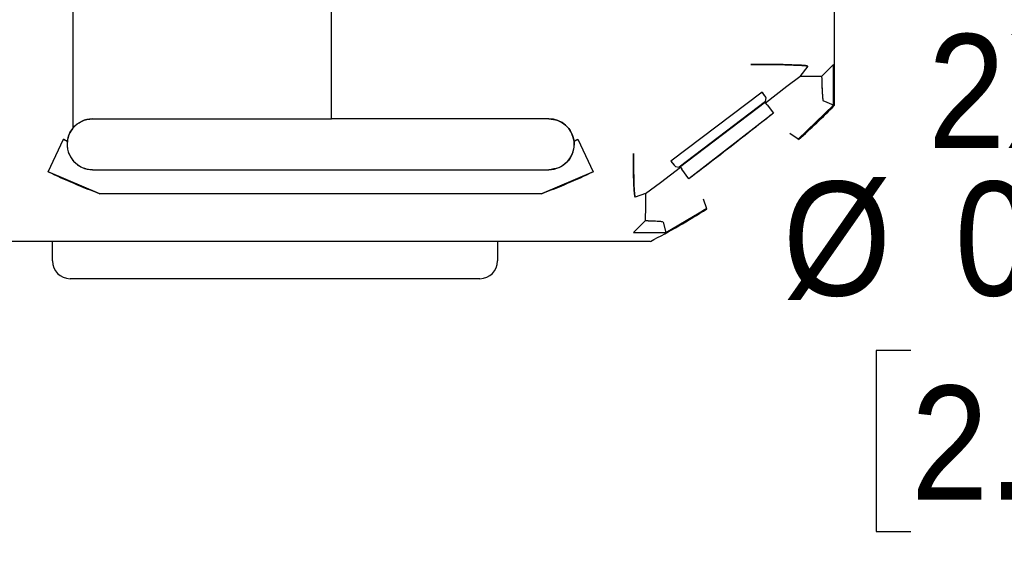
# Model space of a CAD drawing. Header units: inches. Extents: x 0.2 to 11, y 0 to 8.2.
# Tile 11 of 24: x 1.368 to 2.447, y 4.666 to 5.255. Entities that reach past the tile are written whole.
import ezdxf

# ---------------------------------------------------------------- set-up
doc = ezdxf.new("R2010")
doc.units = ezdxf.units.IN
doc.header["$MEASUREMENT"] = 0
doc.linetypes.add('SLD-Solid', pattern=[0])
doc.layers.add('DIMENSIONS', color=140, linetype='SLD-Solid', lineweight=25)
doc.styles.add('SLDTEXTSTYLE0', font='GOTHIC.TTF', dxfattribs={"width": 0.913})
doc.dimstyles.new('SLDDIMSTYLE2', dxfattribs={"dimtxt": 0.125, "dimasz": 0.15, "dimexe": 0, "dimexo": 0.0625, "dimgap": 0.03125, "dimtad": 0, "dimtih": 1, "dimtoh": 1, "dimrnd": 1e-09, "dimdsep": 46, "dimtxsty": 'SLDTEXTSTYLE0', "dimsah": 1, "dimcen": 0, "dimadec": 0, "dimazin": 2, "dimtfac": 1, "dimtofl": 0, "dimtmove": 0, "dimatfit": 3, "dimfxl": 0, "dimfrac": 2, "dimtolj": 1, "dimtzin": 12, "dimarcsym": 0})
doc.dimstyles.new('SLDDIMSTYLE3', dxfattribs={"dimtxt": 0.125, "dimasz": 0.15, "dimexe": 0, "dimexo": 0.0625, "dimgap": 0.03125, "dimtad": 0, "dimtih": 1, "dimtoh": 1, "dimrnd": 1e-09, "dimdsep": 46, "dimtxsty": 'SLDTEXTSTYLE0', "dimsah": 1, "dimcen": 0, "dimadec": 0, "dimazin": 2, "dimtfac": 1, "dimtofl": 0, "dimtmove": 0, "dimatfit": 3, "dimfxl": 0, "dimfrac": 2, "dimtolj": 1, "dimtzin": 12, "dimarcsym": 0})

# ---------------------------------------------------------------- blocks, each defined once
blk = doc.blocks.new('SW_SYMBOL_HOLE_DEPTH')
at = {"layer": 'DIMENSIONS', "color": 0}
for p, q in [((0, 34.45), (31.5, 34.45)), ((15.75, 34.45), (15.75, 2.95)), ((3.94, 21.85), (15.75, 2.95)), ((27.56, 21.85), (15.75, 2.95))]:
    blk.add_line(p, q, dxfattribs=at)
blk = doc.blocks.new('_D_2')
at = {"layer": 'DIMENSIONS'}
for p, q in [((1.0426, 5.6552), (0.6541, 4.3497)), ((1.7986, 4.5748), (1.7605, 4.5748)), ((1.7605, 4.5748), (1.7605, 4.3764)), ((2.0295, 4.5748), (2.0676, 4.5748)), ((2.0676, 4.5748), (2.0676, 4.3764)), ((1.7605, 4.3764), (1.7986, 4.3764)), ((2.0676, 4.3764), (2.0295, 4.3764)), ((0.6541, 4.3497), (0.9041, 4.3497))]:
    blk.add_line(p, q, dxfattribs=at)
blk.add_solid([(1.0426, 5.6552), (0.9711, 5.52), (1.0286, 5.5028)], dxfattribs=at)
at = {"layer": 'DIMENSIONS', "xscale": 0.00405556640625, "yscale": 0.00405556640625, "zscale": 0.00405556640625}
blk.add_blockref('SW_SYMBOL_HOLE_DEPTH', (1.7638, 4.1673), dxfattribs=at)
at = {"layer": 'DIMENSIONS', "char_height": 0.125, "attachment_point": 1, "style": 'SLDTEXTSTYLE0'}
for s, insert in [('2X ', (0.9705, 4.5361)), ('%%c', (1.2106, 4.5341)), ('0.12', (1.3991, 4.5361)), ('3.0', (1.7986, 4.5361)), (' THRU', (2.1057, 4.5361)), ('0.22[5.6]', (1.0926, 4.3116)), ('0.07[1.8]', (1.9424, 4.3116)), ('%%c', (0.9041, 4.3097))]:
    blk.add_mtext(s, dxfattribs=dict(at, insert=insert))
blk = doc.blocks.new('_D_3')
at = {"layer": 'DIMENSIONS'}
for p, q in [((2.6358, 5.6628), (2.9975, 5.0362)), ((2.9975, 5.0362), (2.7788, 5.0362)), ((2.3449, 4.8929), (2.3069, 4.8929)), ((2.3069, 4.8929), (2.3069, 4.6945)), ((2.5758, 4.8929), (2.6139, 4.8929)), ((2.6139, 4.8929), (2.6139, 4.6945)), ((2.3069, 4.6945), (2.3449, 4.6945)), ((2.6139, 4.6945), (2.5758, 4.6945))]:
    blk.add_line(p, q, dxfattribs=at)
blk.add_solid([(2.6358, 5.6628), (2.6848, 5.5179), (2.7367, 5.5479)], dxfattribs=at)
at = {"layer": 'DIMENSIONS', "char_height": 0.125, "attachment_point": 1, "style": 'SLDTEXTSTYLE0'}
for s, insert in [('2X', (2.3634, 5.2396)), ('%%c', (2.2045, 5.078)), ('0.11', (2.393, 5.078)), ('2.9', (2.3449, 4.8542))]:
    blk.add_mtext(s, dxfattribs=dict(at, insert=insert))

msp = doc.modelspace()

# ---------------------------------------------------------------- linework, layer by layer
for p, q in [((2.2609, 5.9472), (2.2609, 5.1613)), ((2.2609, 5.4739), (2.2609, 5.1613)), ((1.4264, 5.4145), (1.4264, 5.1363)), ((1.7099, 5.1467), (1.7099, 5.3931)), ((1.4264, 5.3244), (1.4264, 5.1363)), ((2.2318, 5.2044), (2.2231, 5.193)), ((2.247, 5.1933), (2.2602, 5.2064)), ((2.2602, 5.1616), (2.2602, 5.2064)), ((2.2602, 5.1616), (2.2602, 5.2064)), ((2.209, 5.1824), (2.2231, 5.193)), ((2.209, 5.1824), (2.2231, 5.193)), ((2.247, 5.1933), (2.2231, 5.193)), ((2.1854, 5.1644), (2.209, 5.1824)), ((2.1819, 5.176), (2.0819, 5.1003)), ((2.1856, 5.1657), (2.1862, 5.1698)), ((2.1856, 5.1657), (2.0909, 5.0939)), ((2.0913, 5.0938), (2.1855, 5.1652)), ((2.1855, 5.1652), (2.1854, 5.1644)), ((2.1872, 5.1621), (2.1854, 5.1644)), ((2.1872, 5.1621), (2.1942, 5.1529)), ((2.1872, 5.1621), (2.1942, 5.1529)), ((2.2213, 5.1245), (2.2602, 5.1616)), ((2.2609, 5.1613), (2.2217, 5.1239)), ((2.2602, 5.1616), (2.2487, 5.1663)), ((2.2602, 5.1616), (2.2487, 5.1663)), ((1.4481, 5.1467), (1.7099, 5.1467)), ((1.9481, 5.1467), (1.7099, 5.1467)), ((2.1942, 5.1529), (2.1016, 5.0811)), ((2.2213, 5.1245), (2.2122, 5.1306)), ((2.2213, 5.1245), (2.2122, 5.1306)), ((1.3995, 5.0887), (1.4162, 5.1243)), ((1.4205, 5.1223), (1.4162, 5.1243)), ((1.9757, 5.1223), (1.9799, 5.1243)), ((1.9757, 5.1223), (1.9759, 5.1189)), ((1.9799, 5.1243), (1.9966, 5.0887)), ((2.2217, 5.1239), (2.2213, 5.1245)), ((2.2217, 5.1239), (2.2213, 5.1245)), ((2.0703, 5.0771), (2.0922, 5.0937)), ((2.0869, 5.0944), (2.0909, 5.0939)), ((2.0922, 5.0937), (2.0913, 5.0938)), ((2.0922, 5.0937), (2.0938, 5.0915)), ((1.4562, 5.0645), (1.3995, 5.0887)), ((1.4481, 5.091), (1.9481, 5.091)), ((1.9966, 5.0887), (1.9399, 5.0645)), ((2.1016, 5.0811), (2.0938, 5.0915)), ((2.1016, 5.0811), (2.0938, 5.0915)), ((2.0542, 5.0649), (2.0703, 5.0771)), ((2.0542, 5.0649), (2.0703, 5.0771)), ((1.9399, 5.0645), (1.4562, 5.0645)), ((2.0542, 5.0649), (2.0428, 5.061)), ((2.1173, 5.0589), (2.1208, 5.0485)), ((2.1173, 5.0589), (2.1208, 5.0485)), ((2.0762, 5.0221), (2.1208, 5.0485)), ((2.1208, 5.0485), (2.1212, 5.0479)), ((2.1208, 5.0485), (2.1212, 5.0479)), ((2.0407, 5.0221), (2.0535, 5.0348)), ((2.0733, 5.0335), (2.0762, 5.0221)), ((2.0733, 5.0335), (2.0762, 5.0221)), ((2.0407, 5.0221), (2.0762, 5.0221)), ((2.0407, 5.0221), (2.0762, 5.0221)), ((1.4042, 5.0123), (1.3368, 5.0123)), ((2.0593, 5.0123), (1.3368, 5.0123)), ((1.4042, 4.991), (1.4042, 5.0123)), ((1.892, 5.0123), (1.892, 4.991)), ((2.0593, 5.0123), (1.892, 5.0123)), ((1.8725, 4.9715), (1.4237, 4.9715))]:
    msp.add_line(p, q)
for centre, radius, start, end in [((1.6981, 5.7118), 0.7865, 311.6957, 315.6168), ((1.6981, 5.7118), 0.7872, 311.6917, 315.6377), ((1.4481, 5.1189), 0.0278, 90, 141.1154), ((1.9481, 5.1189), 0.0278, 7.0922, 90), ((1.4481, 5.1189), 0.0278, 141.1154, 172.9078), ((1.6981, 5.7118), 0.6516, 244.3718, 244.7827), ((1.4481, 5.1189), 0.0278, 172.9078, 270), ((1.9481, 5.1189), 0.0278, 270, 7.0922), ((1.6981, 5.7118), 0.6516, 295.2173, 295.6282), ((1.6981, 5.7118), 0.6909, 244.3983, 249.5131), ((1.6981, 5.7118), 0.6909, 290.4869, 295.6017), ((1.6981, 5.7118), 0.7872, 297.3155, 302.5124), ((1.6981, 5.7118), 0.7865, 298.7346, 302.5084), ((1.4237, 4.991), 0.0195, 180, 270), ((1.8725, 4.991), 0.0195, 270, 0)]:
    msp.add_arc(centre, radius, start, end)
for centre, major_axis, ratio, start_param, end_param in [((2.1666, 5.2044), (0.0652, 0.0001), 0.03162, 6.258869, 7.812212), ((2.1624, 5.2012), (-0.0237, 0.0314), 0.017455, 3.159072, 3.769775), ((2.0428, 5.1104), (0.0001, 0.0494), 0.04171, 1.602516, 3.155859), ((2.0631, 5.1258), (-0.0237, 0.0314), 0.017455, 2.505372, 3.124165)]:
    msp.add_ellipse(centre, major_axis=major_axis, ratio=ratio, start_param=start_param, end_param=end_param)
for points, knots in [([(2.1694, 5.2064), (2.1773, 5.2064), (2.1929, 5.2064), (2.2109, 5.206), (2.2222, 5.2055), (2.2279, 5.2052), (2.2314, 5.2048), (2.2317, 5.2045), (2.2318, 5.2044)], [0, 0, 0, 0, 0.293535, 0.578052, 0.702233, 0.81414, 0.908992, 1, 1, 1, 1]), ([(2.247, 5.1933), (2.2407, 5.1932), (2.2328, 5.1931), (2.2246, 5.193), (2.2231, 5.193)], [0, 0, 0, 0, 0.810756, 1, 1, 1, 1]), ([(2.247, 5.1933), (2.2472, 5.1872), (2.2475, 5.1778), (2.2481, 5.169), (2.2485, 5.1665), (2.2487, 5.1663), (2.2487, 5.1663)], [0, 0, 0, 0, 0.451564, 0.703709, 0.957577, 1, 1, 1, 1]), ([(2.247, 5.1933), (2.2471, 5.1898), (2.2473, 5.183), (2.2477, 5.1745), (2.2482, 5.1679), (2.2485, 5.1669), (2.2487, 5.1663)], [0, 0, 0, 0, 0.259972, 0.499196, 0.749911, 1, 1, 1, 1]), ([(2.1942, 5.1529), (2.1736, 5.1367), (2.1429, 5.1125), (2.1118, 5.0889), (2.1016, 5.0811)], [0, 0, 0, 0, 0.6723, 1, 1, 1, 1]), ([(2.0428, 5.061), (2.0426, 5.0611), (2.0424, 5.0614), (2.042, 5.064), (2.0416, 5.0684), (2.0412, 5.0768), (2.0408, 5.0906), (2.0408, 5.1028), (2.0407, 5.1089)], [0, 0, 0, 0, 0.107473, 0.216442, 0.337661, 0.4646, 0.734493, 1, 1, 1, 1]), ([(2.0542, 5.0649), (2.0541, 5.0592), (2.054, 5.0481), (2.0537, 5.0392), (2.0535, 5.0348)], [0, 0, 0, 0, 0.5090394, 1, 1, 1, 1]), ([(2.0542, 5.0649), (2.0541, 5.0593), (2.054, 5.0482), (2.0537, 5.0393), (2.0535, 5.0348)], [0, 0, 0, 0, 0.500384, 1, 1, 1, 1]), ([(2.0733, 5.0335), (2.073, 5.0337), (2.0724, 5.0339), (2.0681, 5.0343), (2.0615, 5.0346), (2.0558, 5.0348), (2.0535, 5.0348)], [0, 0, 0, 0, 0.204672, 0.408322, 0.758362, 1, 1, 1, 1]), ([(2.0733, 5.0335), (2.0729, 5.0337), (2.0721, 5.034), (2.0655, 5.0345), (2.0582, 5.0347), (2.0535, 5.0348)], [0, 0, 0, 0, 0.237064, 0.500688, 1, 1, 1, 1])]:
    msp.add_open_spline(points, degree=3, knots=knots)
for points in [[(2.1862, 5.1698), (2.186, 5.1701), (2.1856, 5.1708), (2.1832, 5.1743), (2.1819, 5.176)], [(1.4264, 5.1363), (1.4278, 5.1378), (1.4306, 5.1409), (1.436, 5.1441), (1.4419, 5.1463), (1.446, 5.1465), (1.4481, 5.1467)], [(1.9481, 5.1467), (1.9514, 5.1463), (1.9581, 5.1456), (1.9669, 5.1401), (1.9734, 5.1322), (1.9749, 5.1256), (1.9757, 5.1223)], [(1.4205, 5.1223), (1.421, 5.1248), (1.422, 5.1299), (1.4249, 5.1342), (1.4264, 5.1363)], [(1.4205, 5.1223), (1.4203, 5.1203), (1.4201, 5.1164), (1.4213, 5.1106), (1.4236, 5.1051), (1.4271, 5.1003), (1.4314, 5.0963), (1.4366, 5.0933), (1.4422, 5.0914), (1.4461, 5.0912), (1.4481, 5.091)], [(1.9759, 5.1189), (1.9755, 5.1152), (1.9746, 5.1079), (1.9682, 5.0987), (1.959, 5.0923), (1.9517, 5.0915), (1.9481, 5.091)], [(2.0819, 5.1003), (2.0833, 5.0986), (2.086, 5.0953), (2.0866, 5.0947), (2.0869, 5.0944)]]:
    msp.add_open_spline(points, degree=3)

# ---------------------------------------------------------------- dimensions: what is measured, and where the dimension line sits
at = {"layer": 'DIMENSIONS'}
for p1, p2, text, dimstyle, picture, middle in [((1.0763, 5.7684), (1.0426, 5.6552), '2X <> THRU\\P%%c0.22[5.6]{\\fGDT;x}0.07[1.8]\\P', 'SLDDIMSTYLE2', '_D_2', (1.7588, 4.3751)), ((2.5793, 5.7607), (2.6358, 5.6628), '2X\\P<>', 'SLDDIMSTYLE3', '_D_3', (2.4604, 4.9737))]:
    dim = msp.add_diameter_dim_2p(p1=p1, p2=p2, text=text, dimstyle=dimstyle, dxfattribs=at)
    dim.commit()
    dim.dimension.update_dxf_attribs({"geometry": picture, "text_midpoint": middle, "dimtype": 163})

doc.saveas('drawing.dxf')
